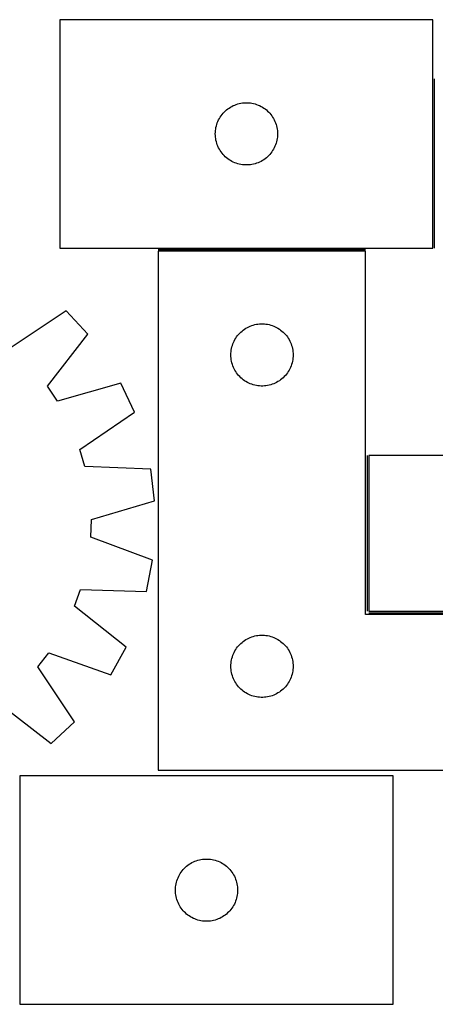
# Model space of a CAD drawing. Header units: millimetres. Extents: x 7 to 1493, y 7 to 2993.
# Tile 9 of 15: x 298 to 498, y 2519 to 2993. Entities that reach past the tile are written whole.
import ezdxf

# ---------------------------------------------------------------- set-up
doc = ezdxf.new("R2010")
doc.units = ezdxf.units.MM
doc.layers.add('COMMON', color=5, linetype='CONTINUOUS', true_color=0x0000ff)
doc.layers.add('CUT', color=7, linetype='CONTINUOUS', true_color=0x000000)

msp = doc.modelspace()

# ---------------------------------------------------------------- linework, layer by layer
at = {"layer": 'COMMON'}
for p, q in [((497.689963, 2883.337921), (497.689963, 2964.837922)), ((364.453089, 2882.58792), (464.453089, 2882.58792)), ((465.203089, 2783.337921), (465.203089, 2708.337921)), ((465.95309, 2707.58792), (664.453089, 2707.58792))]:
    msp.add_line(p, q, dxfattribs=at)
at = {"layer": 'CUT'}
for p, q in [((496.939962, 2993.337921), (316.939962, 2993.337921)), ((316.939962, 2993.337921), (316.939962, 2883.337921)), ((496.939962, 2883.337921), (496.939962, 2993.337921)), ((397.936747, 2950.33551), (398.566306, 2950.783076)), ((398.566306, 2950.783076), (399.21807, 2951.197641)), ((399.21807, 2951.197641), (399.890311, 2951.578103)), ((399.890311, 2951.578103), (400.581246, 2951.923455)), ((400.581246, 2951.923455), (401.289043, 2952.232781)), ((401.289043, 2952.232781), (402.011826, 2952.50526)), ((402.011826, 2952.50526), (402.747677, 2952.740169)), ((402.747677, 2952.740169), (403.494646, 2952.936887)), ((403.494646, 2952.936887), (404.25075, 2953.094891)), ((404.25075, 2953.094891), (405.013986, 2953.213761)), ((405.013986, 2953.213761), (405.78233, 2953.293184)), ((405.78233, 2953.293184), (406.553743, 2953.332948)), ((406.553743, 2953.332948), (407.32618, 2953.332948)), ((407.32618, 2953.332948), (408.097594, 2953.293184)), ((408.097594, 2953.293184), (408.865937, 2953.213761)), ((408.865937, 2953.213761), (409.629173, 2953.094891)), ((409.629173, 2953.094891), (410.385278, 2952.936887)), ((410.385278, 2952.936887), (411.132246, 2952.740169)), ((411.132246, 2952.740169), (411.868097, 2952.50526)), ((411.868097, 2952.50526), (412.59088, 2952.232781)), ((412.59088, 2952.232781), (413.298678, 2951.923455)), ((413.298678, 2951.923455), (413.989613, 2951.578103)), ((413.989613, 2951.578103), (414.661854, 2951.197641)), ((414.661854, 2951.197641), (415.313617, 2950.783076)), ((415.313617, 2950.783076), (415.943176, 2950.33551)), ((393.522655, 2945.044328), (393.885683, 2945.726142)), ((393.885683, 2945.726142), (394.283328, 2946.388364)), ((394.283328, 2946.388364), (394.714537, 2947.029238)), ((394.714537, 2947.029238), (395.178165, 2947.647064)), ((395.178165, 2947.647064), (395.672983, 2948.240203)), ((395.672983, 2948.240203), (396.197679, 2948.807084)), ((396.197679, 2948.807084), (396.750862, 2949.346202)), ((396.750862, 2949.346202), (397.331064, 2949.856128)), ((397.331064, 2949.856128), (397.936747, 2950.33551)), ((415.943176, 2950.33551), (416.548859, 2949.856128)), ((416.548859, 2949.856128), (417.129062, 2949.346202)), ((417.129062, 2949.346202), (417.682244, 2948.807084)), ((417.682244, 2948.807084), (418.206941, 2948.240203)), ((418.206941, 2948.240203), (418.701759, 2947.647064)), ((418.701759, 2947.647064), (419.165387, 2947.029238)), ((419.165387, 2947.029238), (419.596595, 2946.388364)), ((419.596595, 2946.388364), (419.99424, 2945.726142)), ((419.99424, 2945.726142), (420.357268, 2945.044328)), ((392.118643, 2940.64628), (392.257126, 2941.406202)), ((392.257126, 2941.406202), (392.434546, 2942.157988)), ((392.434546, 2942.157988), (392.650431, 2942.899644)), ((392.650431, 2942.899644), (392.904209, 2943.629203)), ((392.904209, 2943.629203), (393.195208, 2944.34473)), ((393.195208, 2944.34473), (393.522655, 2945.044328)), ((420.357268, 2945.044328), (420.684715, 2944.34473)), ((420.684715, 2944.34473), (420.975714, 2943.629203)), ((420.975714, 2943.629203), (421.229492, 2942.899644)), ((421.229492, 2942.899644), (421.445378, 2942.157988)), ((421.445378, 2942.157988), (421.622797, 2941.406202)), ((421.622797, 2941.406202), (421.76128, 2940.64628)), ((391.939962, 2938.337921), (391.95985, 2939.110103)), ((391.95985, 2937.56574), (391.939962, 2938.337921)), ((391.95985, 2939.110103), (392.019464, 2939.880236)), ((392.019464, 2936.795606), (391.95985, 2937.56574)), ((392.019464, 2939.880236), (392.118643, 2940.64628)), ((392.118643, 2936.029563), (392.019464, 2936.795606)), ((421.76128, 2940.64628), (421.86046, 2939.880236)), ((421.86046, 2936.795606), (421.76128, 2936.029563)), ((421.86046, 2939.880236), (421.920073, 2939.110103)), ((421.920073, 2937.56574), (421.86046, 2936.795606)), ((421.920073, 2939.110103), (421.939962, 2938.337921)), ((421.939962, 2938.337921), (421.920073, 2937.56574)), ((392.257126, 2935.26964), (392.118643, 2936.029563)), ((392.434546, 2934.517854), (392.257126, 2935.26964)), ((392.650431, 2933.776199), (392.434546, 2934.517854)), ((392.904209, 2933.04664), (392.650431, 2933.776199)), ((393.195208, 2932.331113), (392.904209, 2933.04664)), ((393.522655, 2931.631514), (393.195208, 2932.331113)), ((393.885683, 2930.9497), (393.522655, 2931.631514)), ((420.357268, 2931.631514), (419.99424, 2930.9497)), ((420.684715, 2932.331113), (420.357268, 2931.631514)), ((420.975714, 2933.04664), (420.684715, 2932.331113)), ((421.229492, 2933.776199), (420.975714, 2933.04664)), ((421.445378, 2934.517854), (421.229492, 2933.776199)), ((421.622797, 2935.26964), (421.445378, 2934.517854)), ((421.76128, 2936.029563), (421.622797, 2935.26964)), ((394.283328, 2930.287478), (393.885683, 2930.9497)), ((394.714537, 2929.646605), (394.283328, 2930.287478)), ((395.178165, 2929.028779), (394.714537, 2929.646605)), ((395.672983, 2928.435639), (395.178165, 2929.028779)), ((396.197679, 2927.868759), (395.672983, 2928.435639)), ((396.750862, 2927.329641), (396.197679, 2927.868759)), ((397.331064, 2926.819715), (396.750862, 2927.329641)), ((397.936747, 2926.340333), (397.331064, 2926.819715)), ((416.548859, 2926.819715), (415.943176, 2926.340333)), ((417.129062, 2927.329641), (416.548859, 2926.819715)), ((417.682244, 2927.868759), (417.129062, 2927.329641)), ((418.206941, 2928.435639), (417.682244, 2927.868759)), ((418.701759, 2929.028779), (418.206941, 2928.435639)), ((419.165387, 2929.646605), (418.701759, 2929.028779)), ((419.596595, 2930.287478), (419.165387, 2929.646605)), ((419.99424, 2930.9497), (419.596595, 2930.287478)), ((398.566306, 2925.892766), (397.936747, 2926.340333)), ((399.21807, 2925.478202), (398.566306, 2925.892766)), ((399.890311, 2925.097739), (399.21807, 2925.478202)), ((400.581246, 2924.752387), (399.890311, 2925.097739)), ((401.289043, 2924.443062), (400.581246, 2924.752387)), ((402.011826, 2924.170583), (401.289043, 2924.443062)), ((402.747677, 2923.935673), (402.011826, 2924.170583)), ((403.494646, 2923.738956), (402.747677, 2923.935673)), ((404.25075, 2923.580952), (403.494646, 2923.738956)), ((405.013986, 2923.462081), (404.25075, 2923.580952)), ((405.78233, 2923.382658), (405.013986, 2923.462081)), ((406.553743, 2923.342894), (405.78233, 2923.382658)), ((407.32618, 2923.342894), (406.553743, 2923.342894)), ((408.097594, 2923.382658), (407.32618, 2923.342894)), ((408.865937, 2923.462081), (408.097594, 2923.382658)), ((409.629173, 2923.580952), (408.865937, 2923.462081)), ((410.385278, 2923.738956), (409.629173, 2923.580952)), ((411.132246, 2923.935673), (410.385278, 2923.738956)), ((411.868097, 2924.170583), (411.132246, 2923.935673)), ((412.59088, 2924.443062), (411.868097, 2924.170583)), ((413.298678, 2924.752387), (412.59088, 2924.443062)), ((413.989613, 2925.097739), (413.298678, 2924.752387)), ((414.661854, 2925.478202), (413.989613, 2925.097739)), ((415.313617, 2925.892766), (414.661854, 2925.478202)), ((415.943176, 2926.340333), (415.313617, 2925.892766)), ((316.939962, 2883.337921), (496.939962, 2883.337921)), ((464.453089, 2881.83792), (364.453089, 2881.83792)), ((364.453089, 2881.83792), (364.453089, 2631.83792)), ((464.453089, 2706.83792), (464.453089, 2881.83792)), ((319.934734, 2853.101462), (293.506883, 2835.479219)), ((330.430292, 2841.850961), (319.934734, 2853.101462)), ((409.524953, 2846.005259), (410.260805, 2846.240168)), ((410.260805, 2846.240168), (411.007773, 2846.436886)), ((411.007773, 2846.436886), (411.763878, 2846.59489)), ((411.763878, 2846.59489), (412.527114, 2846.71376)), ((412.527114, 2846.71376), (413.295457, 2846.793183)), ((413.295457, 2846.793183), (414.06687, 2846.832947)), ((414.06687, 2846.832947), (414.839308, 2846.832947)), ((414.839308, 2846.832947), (415.610721, 2846.793183)), ((415.610721, 2846.793183), (416.379064, 2846.71376)), ((416.379064, 2846.71376), (417.1423, 2846.59489)), ((417.1423, 2846.59489), (417.898405, 2846.436886)), ((417.898405, 2846.436886), (418.645374, 2846.240168)), ((418.645374, 2846.240168), (419.381225, 2846.005259)), ((311.017729, 2816.708822), (330.430292, 2841.850961)), ((402.691292, 2841.147063), (403.18611, 2841.740202)), ((403.18611, 2841.740202), (403.710806, 2842.307083)), ((403.710806, 2842.307083), (404.263989, 2842.846201)), ((404.263989, 2842.846201), (404.844191, 2843.356127)), ((404.844191, 2843.356127), (405.449875, 2843.835509)), ((405.449875, 2843.835509), (406.079433, 2844.283075)), ((406.079433, 2844.283075), (406.731197, 2844.69764)), ((406.731197, 2844.69764), (407.403438, 2845.078102)), ((407.403438, 2845.078102), (408.094373, 2845.423454)), ((408.094373, 2845.423454), (408.802171, 2845.73278)), ((408.802171, 2845.73278), (409.524953, 2846.005259)), ((419.381225, 2846.005259), (420.104007, 2845.73278)), ((420.104007, 2845.73278), (420.811805, 2845.423454)), ((420.811805, 2845.423454), (421.50274, 2845.078102)), ((421.50274, 2845.078102), (422.174981, 2844.69764)), ((422.174981, 2844.69764), (422.826745, 2844.283075)), ((422.826745, 2844.283075), (423.456303, 2843.835509)), ((423.456303, 2843.835509), (424.061987, 2843.356127)), ((424.061987, 2843.356127), (424.642189, 2842.846201)), ((424.642189, 2842.846201), (425.195372, 2842.307083)), ((425.195372, 2842.307083), (425.720068, 2841.740202)), ((425.720068, 2841.740202), (426.214886, 2841.147063)), ((400.163558, 2836.399643), (400.417337, 2837.129202)), ((400.417337, 2837.129202), (400.708335, 2837.844729)), ((400.708335, 2837.844729), (401.035783, 2838.544327)), ((401.035783, 2838.544327), (401.39881, 2839.226141)), ((401.39881, 2839.226141), (401.796456, 2839.888363)), ((401.796456, 2839.888363), (402.227664, 2840.529237)), ((402.227664, 2840.529237), (402.691292, 2841.147063)), ((426.214886, 2841.147063), (426.678514, 2840.529237)), ((426.678514, 2840.529237), (427.109722, 2839.888363)), ((427.109722, 2839.888363), (427.507368, 2839.226141)), ((427.507368, 2839.226141), (427.870395, 2838.544327)), ((427.870395, 2838.544327), (428.197843, 2837.844729)), ((428.197843, 2837.844729), (428.488841, 2837.129202)), ((428.488841, 2837.129202), (428.74262, 2836.399643)), ((399.453089, 2831.83792), (399.472978, 2832.610102)), ((399.472978, 2832.610102), (399.532591, 2833.380235)), ((399.532591, 2833.380235), (399.631771, 2834.146279)), ((399.631771, 2834.146279), (399.770254, 2834.906201)), ((399.770254, 2834.906201), (399.947673, 2835.657987)), ((399.947673, 2835.657987), (400.163558, 2836.399643)), ((428.74262, 2836.399643), (428.958505, 2835.657987)), ((428.958505, 2835.657987), (429.135924, 2834.906201)), ((429.135924, 2834.906201), (429.274407, 2834.146279)), ((429.274407, 2834.146279), (429.373587, 2833.380235)), ((429.373587, 2833.380235), (429.4332, 2832.610102)), ((429.4332, 2832.610102), (429.453089, 2831.83792)), ((399.472978, 2831.065739), (399.453089, 2831.83792)), ((399.532591, 2830.295605), (399.472978, 2831.065739)), ((399.631771, 2829.529562), (399.532591, 2830.295605)), ((399.770254, 2828.769639), (399.631771, 2829.529562)), ((399.947673, 2828.017853), (399.770254, 2828.769639)), ((400.163558, 2827.276198), (399.947673, 2828.017853)), ((400.417337, 2826.546639), (400.163558, 2827.276198)), ((428.74262, 2827.276198), (428.488841, 2826.546639)), ((428.958505, 2828.017853), (428.74262, 2827.276198)), ((429.135924, 2828.769639), (428.958505, 2828.017853)), ((429.274407, 2829.529562), (429.135924, 2828.769639)), ((429.373587, 2830.295605), (429.274407, 2829.529562)), ((429.4332, 2831.065739), (429.373587, 2830.295605)), ((429.453089, 2831.83792), (429.4332, 2831.065739)), ((400.708335, 2825.831112), (400.417337, 2826.546639)), ((401.035783, 2825.131513), (400.708335, 2825.831112)), ((401.39881, 2824.449699), (401.035783, 2825.131513)), ((401.796456, 2823.787477), (401.39881, 2824.449699)), ((402.227664, 2823.146604), (401.796456, 2823.787477)), ((402.691292, 2822.528778), (402.227664, 2823.146604)), ((403.18611, 2821.935638), (402.691292, 2822.528778)), ((426.214886, 2822.528778), (425.720068, 2821.935638)), ((426.678514, 2823.146604), (426.214886, 2822.528778)), ((427.109722, 2823.787477), (426.678514, 2823.146604)), ((427.507368, 2824.449699), (427.109722, 2823.787477)), ((427.870395, 2825.131513), (427.507368, 2824.449699)), ((428.197843, 2825.831112), (427.870395, 2825.131513)), ((428.488841, 2826.546639), (428.197843, 2825.831112)), ((346.393845, 2818.194443), (315.813893, 2809.601348)), ((352.899118, 2804.251274), (346.393845, 2818.194443)), ((403.710806, 2821.368758), (403.18611, 2821.935638)), ((404.263989, 2820.82964), (403.710806, 2821.368758)), ((404.844191, 2820.319714), (404.263989, 2820.82964)), ((405.449875, 2819.840332), (404.844191, 2820.319714)), ((406.079433, 2819.392765), (405.449875, 2819.840332)), ((406.731197, 2818.978201), (406.079433, 2819.392765)), ((407.403438, 2818.597738), (406.731197, 2818.978201)), ((408.094373, 2818.252386), (407.403438, 2818.597738)), ((408.802171, 2817.943061), (408.094373, 2818.252386)), ((409.524953, 2817.670582), (408.802171, 2817.943061)), ((410.260805, 2817.435672), (409.524953, 2817.670582)), ((419.381225, 2817.670582), (418.645374, 2817.435672)), ((420.104007, 2817.943061), (419.381225, 2817.670582)), ((420.811805, 2818.252386), (420.104007, 2817.943061)), ((421.50274, 2818.597738), (420.811805, 2818.252386)), ((422.174981, 2818.978201), (421.50274, 2818.597738)), ((422.826745, 2819.392765), (422.174981, 2818.978201)), ((423.456303, 2819.840332), (422.826745, 2819.392765)), ((424.061987, 2820.319714), (423.456303, 2819.840332)), ((424.642189, 2820.82964), (424.061987, 2820.319714)), ((425.195372, 2821.368758), (424.642189, 2820.82964)), ((425.720068, 2821.935638), (425.195372, 2821.368758)), ((315.813893, 2809.601348), (311.017729, 2816.708822)), ((411.007773, 2817.238955), (410.260805, 2817.435672)), ((411.763878, 2817.080951), (411.007773, 2817.238955)), ((412.527114, 2816.96208), (411.763878, 2817.080951)), ((413.295457, 2816.882657), (412.527114, 2816.96208)), ((414.06687, 2816.842893), (413.295457, 2816.882657)), ((414.839308, 2816.842893), (414.06687, 2816.842893)), ((415.610721, 2816.882657), (414.839308, 2816.842893)), ((416.379064, 2816.96208), (415.610721, 2816.882657)), ((417.1423, 2817.080951), (416.379064, 2816.96208)), ((417.898405, 2817.238955), (417.1423, 2817.080951)), ((418.645374, 2817.435672), (417.898405, 2817.238955)), ((326.667325, 2786.338491), (352.899118, 2804.251274)), ((329.032418, 2778.096786), (326.667325, 2786.338491)), ((765.95309, 2783.337921), (465.95309, 2783.337921)), ((465.95309, 2783.337921), (465.95309, 2708.337921)), ((360.771093, 2776.81958), (329.032418, 2778.096786)), ((362.6493, 2761.548598), (360.771093, 2776.81958)), ((332.166028, 2752.618599), (362.6493, 2761.548598)), ((331.868537, 2744.049418), (332.166028, 2752.618599)), ((361.659133, 2733.026933), (331.868537, 2744.049418)), ((358.726421, 2717.922969), (361.659133, 2733.026933)), ((324.044632, 2710.792038), (326.975585, 2718.849884)), ((326.975585, 2718.849884), (358.726421, 2717.922969)), ((348.971037, 2691.103231), (324.044632, 2710.792038)), ((664.453089, 2706.83792), (464.453089, 2706.83792)), ((465.95309, 2708.337921), (665.95309, 2708.337921)), ((405.449875, 2693.835509), (406.079433, 2694.283075)), ((406.079433, 2694.283075), (406.731197, 2694.69764)), ((406.731197, 2694.69764), (407.403438, 2695.078102)), ((407.403438, 2695.078102), (408.094373, 2695.423454)), ((408.094373, 2695.423454), (408.802171, 2695.73278)), ((408.802171, 2695.73278), (409.524953, 2696.005259)), ((409.524953, 2696.005259), (410.260805, 2696.240168)), ((410.260805, 2696.240168), (411.007773, 2696.436886)), ((411.007773, 2696.436886), (411.763878, 2696.59489)), ((411.763878, 2696.59489), (412.527114, 2696.71376)), ((412.527114, 2696.71376), (413.295457, 2696.793183)), ((413.295457, 2696.793183), (414.06687, 2696.832947)), ((414.06687, 2696.832947), (414.839308, 2696.832947)), ((414.839308, 2696.832947), (415.610721, 2696.793183)), ((415.610721, 2696.793183), (416.379064, 2696.71376)), ((416.379064, 2696.71376), (417.1423, 2696.59489)), ((417.1423, 2696.59489), (417.898405, 2696.436886)), ((417.898405, 2696.436886), (418.645374, 2696.240168)), ((418.645374, 2696.240168), (419.381225, 2696.005259)), ((419.381225, 2696.005259), (420.104007, 2695.73278)), ((420.104007, 2695.73278), (420.811805, 2695.423454)), ((420.811805, 2695.423454), (421.50274, 2695.078102)), ((421.50274, 2695.078102), (422.174981, 2694.69764)), ((422.174981, 2694.69764), (422.826745, 2694.283075)), ((422.826745, 2694.283075), (423.456303, 2693.835509)), ((341.51448, 2677.644765), (348.971037, 2691.103231)), ((401.39881, 2689.226141), (401.796456, 2689.888363)), ((401.796456, 2689.888363), (402.227664, 2690.529237)), ((402.227664, 2690.529237), (402.691292, 2691.147063)), ((402.691292, 2691.147063), (403.18611, 2691.740202)), ((403.18611, 2691.740202), (403.710806, 2692.307083)), ((403.710806, 2692.307083), (404.263989, 2692.846201)), ((404.263989, 2692.846201), (404.844191, 2693.356127)), ((404.844191, 2693.356127), (405.449875, 2693.835509)), ((423.456303, 2693.835509), (424.061987, 2693.356127)), ((424.061987, 2693.356127), (424.642189, 2692.846201)), ((424.642189, 2692.846201), (425.195372, 2692.307083)), ((425.195372, 2692.307083), (425.720068, 2691.740202)), ((425.720068, 2691.740202), (426.214886, 2691.147063)), ((426.214886, 2691.147063), (426.678514, 2690.529237)), ((426.678514, 2690.529237), (427.109722, 2689.888363)), ((427.109722, 2689.888363), (427.507368, 2689.226141)), ((306.32656, 2681.580109), (311.604073, 2688.337862)), ((311.604073, 2688.337862), (341.51448, 2677.644765)), ((399.631771, 2684.146279), (399.770254, 2684.906201)), ((399.770254, 2684.906201), (399.947673, 2685.657987)), ((399.947673, 2685.657987), (400.163558, 2686.399643)), ((400.163558, 2686.399643), (400.417337, 2687.129202)), ((400.417337, 2687.129202), (400.708335, 2687.844729)), ((400.708335, 2687.844729), (401.035783, 2688.544327)), ((401.035783, 2688.544327), (401.39881, 2689.226141)), ((427.507368, 2689.226141), (427.870395, 2688.544327)), ((427.870395, 2688.544327), (428.197843, 2687.844729)), ((428.197843, 2687.844729), (428.488841, 2687.129202)), ((428.488841, 2687.129202), (428.74262, 2686.399643)), ((428.74262, 2686.399643), (428.958505, 2685.657987)), ((428.958505, 2685.657987), (429.135924, 2684.906201)), ((429.135924, 2684.906201), (429.274407, 2684.146279)), ((323.948804, 2655.152259), (306.32656, 2681.580109)), ((399.453089, 2681.83792), (399.472978, 2682.610102)), ((399.472978, 2681.065739), (399.453089, 2681.83792)), ((399.472978, 2682.610102), (399.532591, 2683.380235)), ((399.532591, 2680.295605), (399.472978, 2681.065739)), ((399.532591, 2683.380235), (399.631771, 2684.146279)), ((399.631771, 2679.529562), (399.532591, 2680.295605)), ((429.274407, 2684.146279), (429.373587, 2683.380235)), ((429.373587, 2680.295605), (429.274407, 2679.529562)), ((429.373587, 2683.380235), (429.4332, 2682.610102)), ((429.4332, 2681.065739), (429.373587, 2680.295605)), ((429.4332, 2682.610102), (429.453089, 2681.83792)), ((429.453089, 2681.83792), (429.4332, 2681.065739)), ((399.770254, 2678.769639), (399.631771, 2679.529562)), ((399.947673, 2678.017853), (399.770254, 2678.769639)), ((400.163558, 2677.276198), (399.947673, 2678.017853)), ((400.417337, 2676.546639), (400.163558, 2677.276198)), ((400.708335, 2675.831112), (400.417337, 2676.546639)), ((401.035783, 2675.131513), (400.708335, 2675.831112)), ((428.197843, 2675.831112), (427.870395, 2675.131513)), ((428.488841, 2676.546639), (428.197843, 2675.831112)), ((428.74262, 2677.276198), (428.488841, 2676.546639)), ((428.958505, 2678.017853), (428.74262, 2677.276198)), ((429.135924, 2678.769639), (428.958505, 2678.017853)), ((429.274407, 2679.529562), (429.135924, 2678.769639)), ((401.39881, 2674.449699), (401.035783, 2675.131513)), ((401.796456, 2673.787477), (401.39881, 2674.449699)), ((402.227664, 2673.146604), (401.796456, 2673.787477)), ((402.691292, 2672.528778), (402.227664, 2673.146604)), ((403.18611, 2671.935638), (402.691292, 2672.528778)), ((403.710806, 2671.368758), (403.18611, 2671.935638)), ((404.263989, 2670.82964), (403.710806, 2671.368758)), ((404.844191, 2670.319714), (404.263989, 2670.82964)), ((424.642189, 2670.82964), (424.061987, 2670.319714)), ((425.195372, 2671.368758), (424.642189, 2670.82964)), ((425.720068, 2671.935638), (425.195372, 2671.368758)), ((426.214886, 2672.528778), (425.720068, 2671.935638)), ((426.678514, 2673.146604), (426.214886, 2672.528778)), ((427.109722, 2673.787477), (426.678514, 2673.146604)), ((427.507368, 2674.449699), (427.109722, 2673.787477)), ((427.870395, 2675.131513), (427.507368, 2674.449699)), ((405.449875, 2669.840332), (404.844191, 2670.319714)), ((406.079433, 2669.392765), (405.449875, 2669.840332)), ((406.731197, 2668.978201), (406.079433, 2669.392765)), ((407.403438, 2668.597738), (406.731197, 2668.978201)), ((408.094373, 2668.252386), (407.403438, 2668.597738)), ((408.802171, 2667.943061), (408.094373, 2668.252386)), ((409.524953, 2667.670582), (408.802171, 2667.943061)), ((410.260805, 2667.435672), (409.524953, 2667.670582)), ((411.007773, 2667.238955), (410.260805, 2667.435672)), ((411.763878, 2667.080951), (411.007773, 2667.238955)), ((412.527114, 2666.96208), (411.763878, 2667.080951)), ((413.295457, 2666.882657), (412.527114, 2666.96208)), ((414.06687, 2666.842893), (413.295457, 2666.882657)), ((414.839308, 2666.842893), (414.06687, 2666.842893)), ((415.610721, 2666.882657), (414.839308, 2666.842893)), ((416.379064, 2666.96208), (415.610721, 2666.882657)), ((417.1423, 2667.080951), (416.379064, 2666.96208)), ((417.898405, 2667.238955), (417.1423, 2667.080951)), ((418.645374, 2667.435672), (417.898405, 2667.238955)), ((419.381225, 2667.670582), (418.645374, 2667.435672)), ((420.104007, 2667.943061), (419.381225, 2667.670582)), ((420.811805, 2668.252386), (420.104007, 2667.943061)), ((421.50274, 2668.597738), (420.811805, 2668.252386)), ((422.174981, 2668.978201), (421.50274, 2668.597738)), ((422.826745, 2669.392765), (422.174981, 2668.978201)), ((423.456303, 2669.840332), (422.826745, 2669.392765)), ((424.061987, 2670.319714), (423.456303, 2669.840332)), ((287.556163, 2664.069263), (312.698302, 2644.6567)), ((312.698302, 2644.6567), (323.948804, 2655.152259)), ((477.697357, 2628.9927), (297.697357, 2628.9927)), ((297.697357, 2628.9927), (297.697357, 2518.9927)), ((364.453089, 2631.83792), (664.453089, 2631.83792)), ((477.697357, 2518.9927), (477.697357, 2628.9927)), ((377.508257, 2585.00098), (378.08846, 2585.510906)), ((378.08846, 2585.510906), (378.694143, 2585.990288)), ((378.694143, 2585.990288), (379.323702, 2586.437855)), ((379.323702, 2586.437855), (379.975465, 2586.852419)), ((379.975465, 2586.852419), (380.647706, 2587.232882)), ((380.647706, 2587.232882), (381.338642, 2587.578234)), ((381.338642, 2587.578234), (382.046439, 2587.887559)), ((382.046439, 2587.887559), (382.769222, 2588.160038)), ((382.769222, 2588.160038), (383.505073, 2588.394948)), ((383.505073, 2588.394948), (384.252041, 2588.591665)), ((384.252041, 2588.591665), (385.008146, 2588.749669)), ((385.008146, 2588.749669), (385.771382, 2588.86854)), ((385.771382, 2588.86854), (386.539725, 2588.947963)), ((386.539725, 2588.947963), (387.311139, 2588.987727)), ((387.311139, 2588.987727), (388.083576, 2588.987727)), ((388.083576, 2588.987727), (388.854989, 2588.947963)), ((388.854989, 2588.947963), (389.623333, 2588.86854)), ((389.623333, 2588.86854), (390.386569, 2588.749669)), ((390.386569, 2588.749669), (391.142674, 2588.591665)), ((391.142674, 2588.591665), (391.889642, 2588.394948)), ((391.889642, 2588.394948), (392.625493, 2588.160038)), ((392.625493, 2588.160038), (393.348276, 2587.887559)), ((393.348276, 2587.887559), (394.056073, 2587.578234)), ((394.056073, 2587.578234), (394.747009, 2587.232882)), ((394.747009, 2587.232882), (395.419249, 2586.852419)), ((395.419249, 2586.852419), (396.071013, 2586.437855)), ((396.071013, 2586.437855), (396.700572, 2585.990288)), ((396.700572, 2585.990288), (397.306255, 2585.510906)), ((397.306255, 2585.510906), (397.886458, 2585.00098)), ((373.952604, 2579.999508), (374.280051, 2580.699107)), ((374.280051, 2580.699107), (374.643079, 2581.380921)), ((374.643079, 2581.380921), (375.040724, 2582.043143)), ((375.040724, 2582.043143), (375.471932, 2582.684016)), ((375.471932, 2582.684016), (375.93556, 2583.301842)), ((375.93556, 2583.301842), (376.430378, 2583.894981)), ((376.430378, 2583.894981), (376.955075, 2584.461862)), ((376.955075, 2584.461862), (377.508257, 2585.00098)), ((397.886458, 2585.00098), (398.43964, 2584.461862)), ((398.43964, 2584.461862), (398.964336, 2583.894981)), ((398.964336, 2583.894981), (399.459155, 2583.301842)), ((399.459155, 2583.301842), (399.922782, 2582.684016)), ((399.922782, 2582.684016), (400.353991, 2582.043143)), ((400.353991, 2582.043143), (400.751636, 2581.380921)), ((400.751636, 2581.380921), (401.114664, 2580.699107)), ((401.114664, 2580.699107), (401.442111, 2579.999508)), ((372.776859, 2575.535015), (372.876039, 2576.301058)), ((372.876039, 2576.301058), (373.014522, 2577.060981)), ((373.014522, 2577.060981), (373.191942, 2577.812766)), ((373.191942, 2577.812766), (373.407827, 2578.554422)), ((373.407827, 2578.554422), (373.661605, 2579.283981)), ((373.661605, 2579.283981), (373.952604, 2579.999508)), ((401.442111, 2579.999508), (401.73311, 2579.283981)), ((401.73311, 2579.283981), (401.986888, 2578.554422)), ((401.986888, 2578.554422), (402.202773, 2577.812766)), ((402.202773, 2577.812766), (402.380193, 2577.060981)), ((402.380193, 2577.060981), (402.518676, 2576.301058)), ((402.518676, 2576.301058), (402.617856, 2575.535015)), ((372.697357, 2573.9927), (372.717246, 2574.764881)), ((372.717246, 2573.220518), (372.697357, 2573.9927)), ((372.717246, 2574.764881), (372.776859, 2575.535015)), ((372.776859, 2572.450385), (372.717246, 2573.220518)), ((372.876039, 2571.684341), (372.776859, 2572.450385)), ((373.014522, 2570.924419), (372.876039, 2571.684341)), ((402.518676, 2571.684341), (402.380193, 2570.924419)), ((402.617856, 2572.450385), (402.518676, 2571.684341)), ((402.617856, 2575.535015), (402.677469, 2574.764881)), ((402.677469, 2573.220518), (402.617856, 2572.450385)), ((402.677469, 2574.764881), (402.697357, 2573.9927)), ((402.697357, 2573.9927), (402.677469, 2573.220518)), ((373.191942, 2570.172633), (373.014522, 2570.924419)), ((373.407827, 2569.430977), (373.191942, 2570.172633)), ((373.661605, 2568.701418), (373.407827, 2569.430977)), ((373.952604, 2567.985891), (373.661605, 2568.701418)), ((374.280051, 2567.286293), (373.952604, 2567.985891)), ((374.643079, 2566.604479), (374.280051, 2567.286293)), ((375.040724, 2565.942257), (374.643079, 2566.604479)), ((400.751636, 2566.604479), (400.353991, 2565.942257)), ((401.114664, 2567.286293), (400.751636, 2566.604479)), ((401.442111, 2567.985891), (401.114664, 2567.286293)), ((401.73311, 2568.701418), (401.442111, 2567.985891)), ((401.986888, 2569.430977), (401.73311, 2568.701418)), ((402.202773, 2570.172633), (401.986888, 2569.430977)), ((402.380193, 2570.924419), (402.202773, 2570.172633)), ((375.471932, 2565.301383), (375.040724, 2565.942257)), ((375.93556, 2564.683557), (375.471932, 2565.301383)), ((376.430378, 2564.090418), (375.93556, 2564.683557)), ((376.955075, 2563.523537), (376.430378, 2564.090418)), ((377.508257, 2562.984419), (376.955075, 2563.523537)), ((378.08846, 2562.474493), (377.508257, 2562.984419)), ((378.694143, 2561.995111), (378.08846, 2562.474493)), ((379.323702, 2561.547544), (378.694143, 2561.995111)), ((379.975465, 2561.13298), (379.323702, 2561.547544)), ((396.071013, 2561.547544), (395.419249, 2561.13298)), ((396.700572, 2561.995111), (396.071013, 2561.547544)), ((397.306255, 2562.474493), (396.700572, 2561.995111)), ((397.886458, 2562.984419), (397.306255, 2562.474493)), ((398.43964, 2563.523537), (397.886458, 2562.984419)), ((398.964336, 2564.090418), (398.43964, 2563.523537)), ((399.459155, 2564.683557), (398.964336, 2564.090418)), ((399.922782, 2565.301383), (399.459155, 2564.683557)), ((400.353991, 2565.942257), (399.922782, 2565.301383)), ((380.647706, 2560.752518), (379.975465, 2561.13298)), ((381.338642, 2560.407166), (380.647706, 2560.752518)), ((382.046439, 2560.09784), (381.338642, 2560.407166)), ((382.769222, 2559.825361), (382.046439, 2560.09784)), ((383.505073, 2559.590452), (382.769222, 2559.825361)), ((384.252041, 2559.393734), (383.505073, 2559.590452)), ((385.008146, 2559.23573), (384.252041, 2559.393734)), ((385.771382, 2559.11686), (385.008146, 2559.23573)), ((386.539725, 2559.037437), (385.771382, 2559.11686)), ((387.311139, 2558.997673), (386.539725, 2559.037437)), ((388.083576, 2558.997673), (387.311139, 2558.997673)), ((388.854989, 2559.037437), (388.083576, 2558.997673)), ((389.623333, 2559.11686), (388.854989, 2559.037437)), ((390.386569, 2559.23573), (389.623333, 2559.11686)), ((391.142674, 2559.393734), (390.386569, 2559.23573)), ((391.889642, 2559.590452), (391.142674, 2559.393734)), ((392.625493, 2559.825361), (391.889642, 2559.590452)), ((393.348276, 2560.09784), (392.625493, 2559.825361)), ((394.056073, 2560.407166), (393.348276, 2560.09784)), ((394.747009, 2560.752518), (394.056073, 2560.407166)), ((395.419249, 2561.13298), (394.747009, 2560.752518)), ((297.697357, 2518.9927), (477.697357, 2518.9927))]:
    msp.add_line(p, q, dxfattribs=at)

doc.saveas('drawing.dxf')
